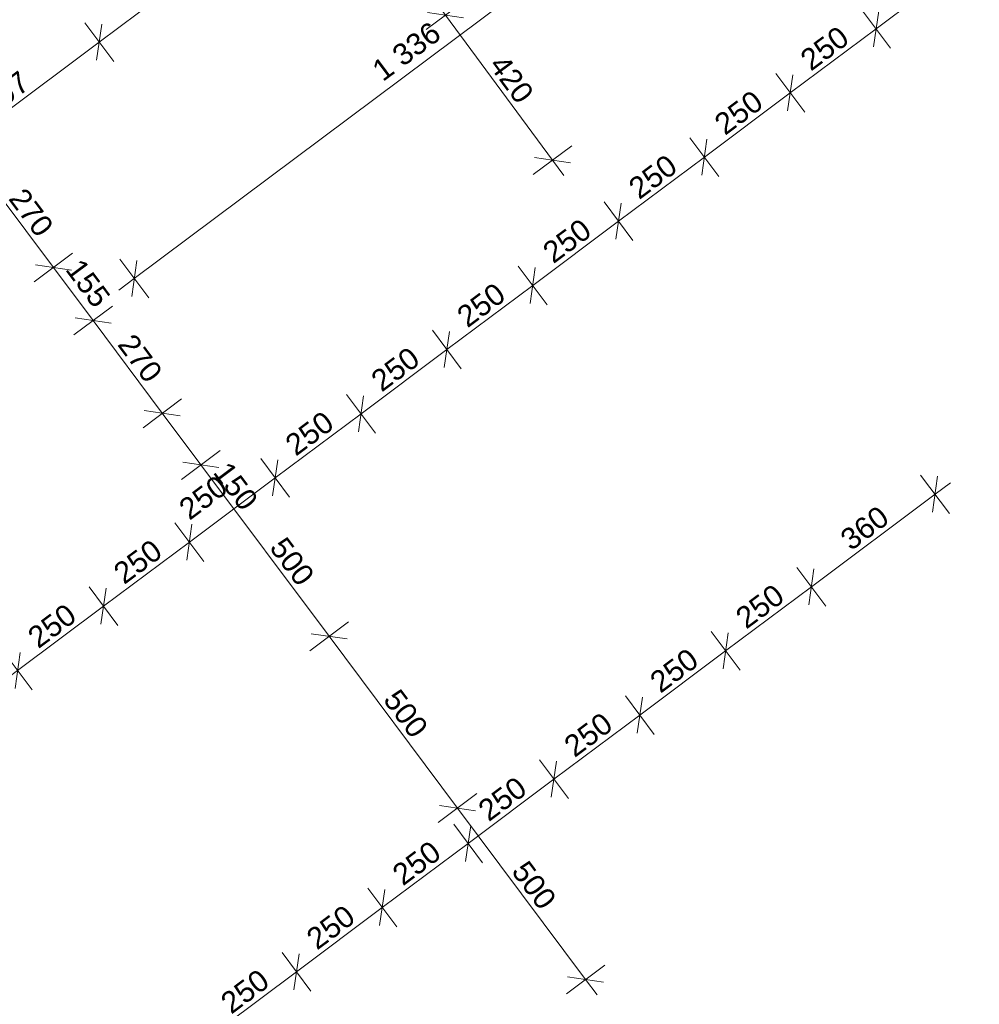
# Model space of a CAD drawing. Header units: metres. Extents: x -320 to 5572509, y -47 to 5960263.
# Tile 5 of 59: x -302 to -280, y -1 to 22. Entities that reach past the tile are written whole.
import ezdxf

# ---------------------------------------------------------------- set-up
doc = ezdxf.new("R2010")
doc.units = ezdxf.units.M
doc.header["$MEASUREMENT"] = 0
doc.layers.add('Nowe_403-Punkt_okreslonej_wysokosci', color=7, linetype='Continuous')
doc.styles.add('GENERATED_STYLE_3', font='arial.ttf')
doc.dimstyles.new('GENERATED_STYLE__1', dxfattribs={"dimtxt": 0.5, "dimasz": 0.57, "dimexe": 0.18, "dimexo": 0.0625, "dimgap": 0.09, "dimtad": 1, "dimdec": 0, "dimlfac": 100, "dimzin": 0, "dimdsep": 46, "dimtxsty": 'GENERATED_STYLE_3', "dimblk": 'ARROWHEAD_6', "dimblk1": 'ARROWHEAD_6', "dimblk2": 'ARROWHEAD_6', "dimcen": 0.09, "dimse1": 1, "dimse2": 1, "dimclrd": 7, "dimclre": 7, "dimclrt": 7, "dimadec": 1, "dimazin": 0, "dimtfac": 1, "dimtdec": 4, "dimtmove": 0, "dimatfit": 3, "dimfxl": 1, "dimtolj": 1, "dimtzin": 0, "dimarcsym": 0})
doc.dimstyles.new('GENERATED_STYLE__2', dxfattribs={"dimtxt": 0.5, "dimasz": 0.57, "dimexe": 0.18, "dimexo": 0.0625, "dimgap": 0.09, "dimtad": 1, "dimdec": 0, "dimlfac": 100, "dimzin": 0, "dimdsep": 46, "dimtxsty": 'GENERATED_STYLE_3', "dimblk": 'ARROWHEAD_6', "dimblk1": 'ARROWHEAD_6', "dimblk2": 'ARROWHEAD_6', "dimcen": 0.09, "dimse1": 1, "dimse2": 1, "dimclrd": 7, "dimclre": 7, "dimclrt": 7, "dimadec": 1, "dimazin": 0, "dimtfac": 1, "dimtdec": 4, "dimtmove": 2, "dimatfit": 3, "dimfxl": 1, "dimtolj": 1, "dimtzin": 0, "dimarcsym": 0})

# ---------------------------------------------------------------- blocks, each defined once
blk = doc.blocks.new('*D131')
at = {"layer": 'Nowe_403-Punkt_okreslonej_wysokosci', "color": 7, "lineweight": 5, "transparency": 16777216}
for p, q in [((-302.198, 6.762), (-302.319, 5.923)), ((-304.261, 4.846), (-302.259, 6.342)), ((-303.924, 4.396), (-304.598, 5.297)), ((-304.2, 5.266), (-304.321, 4.426)), ((-306.263, 3.349), (-304.261, 4.846))]:
    blk.add_line(p, q, dxfattribs=at)
at = {"layer": 'Nowe_403-Punkt_okreslonej_wysokosci', "color": 7, "lineweight": 5, "transparency": 16777216, "insert": (-303.776, 5.334), "char_height": 0.5, "attachment_point": 7, "rotation": 36.7752, "style": 'GENERATED_STYLE_3'}
blk.add_mtext('\\A1;{\\pql;\\fArial|b0|i0|c0|p38;250}', dxfattribs=at)
blk = doc.blocks.new('ARROWHEAD_6')
at = {"color": 0, "linetype": 'Continuous', "lineweight": 0}
for p, q in [((-0.5, -0.5), (0.5, 0.5)), ((0, 0), (-1, 0))]:
    blk.add_line(p, q, dxfattribs=at)
blk = doc.blocks.new('*D132')
at = {"layer": 'Nowe_403-Punkt_okreslonej_wysokosci', "color": 7, "lineweight": 5, "transparency": 16777216}
for p, q in [((-300.256, 7.839), (-298.253, 9.336)), ((-299.919, 7.389), (-300.593, 8.29)), ((-300.196, 8.259), (-300.317, 7.419)), ((-302.259, 6.342), (-300.256, 7.839)), ((-301.922, 5.892), (-302.595, 6.793)), ((-302.198, 6.762), (-302.319, 5.923)), ((-304.261, 4.846), (-302.259, 6.342))]:
    blk.add_line(p, q, dxfattribs=at)
at = {"layer": 'Nowe_403-Punkt_okreslonej_wysokosci', "color": 7, "lineweight": 5, "transparency": 16777216, "insert": (-301.773, 6.83), "char_height": 0.5, "attachment_point": 7, "rotation": 36.7752, "style": 'GENERATED_STYLE_3'}
blk.add_mtext('\\A1;{\\pql;\\fArial|b0|i0|c0|p38;250}', dxfattribs=at)
blk = doc.blocks.new('*D133')
at = {"layer": 'Nowe_403-Punkt_okreslonej_wysokosci', "color": 7, "lineweight": 5, "transparency": 16777216}
for p, q in [((-298.253, 9.336), (-296.251, 10.833)), ((-297.917, 8.886), (-298.59, 9.787)), ((-298.193, 9.756), (-298.314, 8.916)), ((-300.256, 7.839), (-298.253, 9.336)), ((-300.196, 8.259), (-300.317, 7.419))]:
    blk.add_line(p, q, dxfattribs=at)
at = {"layer": 'Nowe_403-Punkt_okreslonej_wysokosci', "color": 7, "lineweight": 5, "transparency": 16777216, "insert": (-299.771, 8.327), "char_height": 0.5, "attachment_point": 7, "rotation": 36.7752, "style": 'GENERATED_STYLE_3'}
blk.add_mtext('\\A1;{\\pql;\\fArial|b0|i0|c0|p38;250}', dxfattribs=at)
blk = doc.blocks.new('*D134')
at = {"layer": 'Nowe_403-Punkt_okreslonej_wysokosci', "color": 7, "lineweight": 5, "transparency": 16777216}
for p, q in [((-296.19, 11.253), (-296.312, 10.413)), ((-298.253, 9.336), (-296.251, 10.833)), ((-298.193, 9.756), (-298.314, 8.916))]:
    blk.add_line(p, q, dxfattribs=at)
at = {"layer": 'Nowe_403-Punkt_okreslonej_wysokosci', "color": 7, "lineweight": 5, "transparency": 16777216, "insert": (-298.246, 9.824), "char_height": 0.5, "attachment_point": 7, "rotation": 36.7752, "style": 'GENERATED_STYLE_3'}
blk.add_mtext('\\A1;{\\pql;\\fArial|b0|i0|c0|p38;250}', dxfattribs=at)
blk = doc.blocks.new('*D135')
at = {"layer": 'Nowe_403-Punkt_okreslonej_wysokosci', "color": 7, "lineweight": 5, "transparency": 16777216}
for p, q in [((-294.249, 12.329), (-292.246, 13.826)), ((-293.912, 11.879), (-294.585, 12.78)), ((-294.188, 12.749), (-294.309, 11.91)), ((-296.251, 10.833), (-294.249, 12.329)), ((-295.914, 10.382), (-296.588, 11.283)), ((-296.19, 11.253), (-296.312, 10.413)), ((-298.253, 9.336), (-296.251, 10.833))]:
    blk.add_line(p, q, dxfattribs=at)
at = {"layer": 'Nowe_403-Punkt_okreslonej_wysokosci', "color": 7, "lineweight": 5, "transparency": 16777216, "insert": (-295.766, 11.32), "char_height": 0.5, "attachment_point": 7, "rotation": 36.7752, "style": 'GENERATED_STYLE_3'}
blk.add_mtext('\\A1;{\\pql;\\fArial|b0|i0|c0|p38;250}', dxfattribs=at)
blk = doc.blocks.new('*D136')
at = {"layer": 'Nowe_403-Punkt_okreslonej_wysokosci', "color": 7, "lineweight": 5, "transparency": 16777216}
for p, q in [((-292.246, 13.826), (-290.244, 15.323)), ((-291.909, 13.375), (-292.583, 14.277)), ((-292.186, 14.246), (-292.307, 13.406)), ((-294.249, 12.329), (-292.246, 13.826)), ((-294.188, 12.749), (-294.309, 11.91))]:
    blk.add_line(p, q, dxfattribs=at)
at = {"layer": 'Nowe_403-Punkt_okreslonej_wysokosci', "color": 7, "lineweight": 5, "transparency": 16777216, "insert": (-293.763, 12.817), "char_height": 0.5, "attachment_point": 7, "rotation": 36.7752, "style": 'GENERATED_STYLE_3'}
blk.add_mtext('\\A1;{\\pql;\\fArial|b0|i0|c0|p38;250}', dxfattribs=at)
blk = doc.blocks.new('*D137')
at = {"layer": 'Nowe_403-Punkt_okreslonej_wysokosci', "color": 7, "lineweight": 5, "transparency": 16777216}
for p, q in [((-290.183, 15.743), (-290.304, 14.903)), ((-292.246, 13.826), (-290.244, 15.323)), ((-291.909, 13.375), (-292.583, 14.277)), ((-292.186, 14.246), (-292.307, 13.406)), ((-294.249, 12.329), (-292.246, 13.826))]:
    blk.add_line(p, q, dxfattribs=at)
at = {"layer": 'Nowe_403-Punkt_okreslonej_wysokosci', "color": 7, "lineweight": 5, "transparency": 16777216, "insert": (-291.761, 14.314), "char_height": 0.5, "attachment_point": 7, "rotation": 36.7752, "style": 'GENERATED_STYLE_3'}
blk.add_mtext('\\A1;{\\pql;\\fArial|b0|i0|c0|p38;250}', dxfattribs=at)
blk = doc.blocks.new('*D138')
at = {"layer": 'Nowe_403-Punkt_okreslonej_wysokosci', "color": 7, "lineweight": 5, "transparency": 16777216}
for p, q in [((-288.241, 16.82), (-286.238, 18.316)), ((-287.904, 16.369), (-288.578, 17.27)), ((-288.18, 17.24), (-288.302, 16.4)), ((-290.244, 15.323), (-288.241, 16.82)), ((-289.907, 14.872), (-290.58, 15.773)), ((-290.183, 15.743), (-290.304, 14.903)), ((-292.246, 13.826), (-290.244, 15.323))]:
    blk.add_line(p, q, dxfattribs=at)
at = {"layer": 'Nowe_403-Punkt_okreslonej_wysokosci', "color": 7, "lineweight": 5, "transparency": 16777216, "insert": (-289.758, 15.811), "char_height": 0.5, "attachment_point": 7, "rotation": 36.7752, "style": 'GENERATED_STYLE_3'}
blk.add_mtext('\\A1;{\\pql;\\fArial|b0|i0|c0|p38;250}', dxfattribs=at)
blk = doc.blocks.new('*D139')
at = {"layer": 'Nowe_403-Punkt_okreslonej_wysokosci', "color": 7, "lineweight": 5, "transparency": 16777216}
for p, q in [((-286.238, 18.316), (-284.235, 19.814)), ((-286.178, 18.736), (-286.299, 17.896)), ((-288.241, 16.82), (-286.238, 18.316)), ((-288.18, 17.24), (-288.302, 16.4))]:
    blk.add_line(p, q, dxfattribs=at)
at = {"layer": 'Nowe_403-Punkt_okreslonej_wysokosci', "color": 7, "lineweight": 5, "transparency": 16777216, "insert": (-287.755, 17.307), "char_height": 0.5, "attachment_point": 7, "rotation": 36.7752, "style": 'GENERATED_STYLE_3'}
blk.add_mtext('\\A1;{\\pql;\\fArial|b0|i0|c0|p38;250}', dxfattribs=at)
blk = doc.blocks.new('*D140')
at = {"layer": 'Nowe_403-Punkt_okreslonej_wysokosci', "color": 7, "lineweight": 5, "transparency": 16777216}
for p, q in [((-284.235, 19.814), (-282.232, 21.311)), ((-283.898, 19.363), (-284.572, 20.264)), ((-284.174, 20.234), (-284.296, 19.394)), ((-286.238, 18.316), (-284.235, 19.814)), ((-285.902, 17.866), (-286.575, 18.767)), ((-286.178, 18.736), (-286.299, 17.896)), ((-288.241, 16.82), (-286.238, 18.316))]:
    blk.add_line(p, q, dxfattribs=at)
at = {"layer": 'Nowe_403-Punkt_okreslonej_wysokosci', "color": 7, "lineweight": 5, "transparency": 16777216, "insert": (-285.753, 18.804), "char_height": 0.5, "attachment_point": 7, "rotation": 36.7752, "style": 'GENERATED_STYLE_3'}
blk.add_mtext('\\A1;{\\pql;\\fArial|b0|i0|c0|p38;250}', dxfattribs=at)
blk = doc.blocks.new('*D141')
at = {"layer": 'Nowe_403-Punkt_okreslonej_wysokosci', "color": 7, "lineweight": 5, "transparency": 16777216}
for p, q in [((-282.172, 21.731), (-282.293, 20.891)), ((-284.235, 19.814), (-282.232, 21.311)), ((-283.898, 19.363), (-284.572, 20.264)), ((-284.174, 20.234), (-284.296, 19.394))]:
    blk.add_line(p, q, dxfattribs=at)
at = {"layer": 'Nowe_403-Punkt_okreslonej_wysokosci', "color": 7, "lineweight": 5, "transparency": 16777216, "insert": (-283.749, 20.302), "char_height": 0.5, "attachment_point": 7, "rotation": 36.7752, "style": 'GENERATED_STYLE_3'}
blk.add_mtext('\\A1;{\\pql;\\fArial|b0|i0|c0|p38;250}', dxfattribs=at)
blk = doc.blocks.new('*D142')
at = {"layer": 'Nowe_403-Punkt_okreslonej_wysokosci', "color": 7, "lineweight": 5, "transparency": 16777216}
for p, q in [((-280.17, 23.227), (-280.291, 22.387)), ((-282.232, 21.311), (-280.23, 22.807)), ((-281.895, 20.86), (-282.569, 21.761)), ((-282.172, 21.731), (-282.293, 20.891)), ((-284.235, 19.814), (-282.232, 21.311))]:
    blk.add_line(p, q, dxfattribs=at)
at = {"layer": 'Nowe_403-Punkt_okreslonej_wysokosci', "color": 7, "lineweight": 5, "transparency": 16777216, "insert": (-281.747, 21.798), "char_height": 0.5, "attachment_point": 7, "rotation": 36.7752, "style": 'GENERATED_STYLE_3'}
blk.add_mtext('\\A1;{\\pql;\\fArial|b0|i0|c0|p38;250}', dxfattribs=at)
blk = doc.blocks.new('*D143')
at = {"layer": 'Nowe_403-Punkt_okreslonej_wysokosci', "color": 7, "lineweight": 5, "transparency": 16777216}
for p, q in [((-278.168, 24.723), (-278.289, 23.883)), ((-280.23, 22.807), (-278.228, 24.303)), ((-279.894, 22.356), (-280.567, 23.257)), ((-280.17, 23.227), (-280.291, 22.387)), ((-282.232, 21.311), (-280.23, 22.807))]:
    blk.add_line(p, q, dxfattribs=at)
at = {"layer": 'Nowe_403-Punkt_okreslonej_wysokosci', "color": 7, "lineweight": 5, "transparency": 16777216, "insert": (-279.745, 23.294), "char_height": 0.5, "attachment_point": 7, "rotation": 36.7752, "style": 'GENERATED_STYLE_3'}
blk.add_mtext('\\A1;{\\pql;\\fArial|b0|i0|c0|p38;250}', dxfattribs=at)
blk = doc.blocks.new('*D181')
at = {"layer": 'Nowe_403-Punkt_okreslonej_wysokosci', "color": 7, "lineweight": 5, "transparency": 16777216}
for p, q in [((-295.755, -0.688), (-293.753, 0.809)), ((-295.419, -1.138), (-296.092, -0.237)), ((-295.695, -0.268), (-295.816, -1.108)), ((-297.758, -2.185), (-295.755, -0.688)), ((-297.421, -2.635), (-298.095, -1.734)), ((-297.697, -1.765), (-297.818, -2.605)), ((-299.76, -3.682), (-297.758, -2.185))]:
    blk.add_line(p, q, dxfattribs=at)
at = {"layer": 'Nowe_403-Punkt_okreslonej_wysokosci', "color": 7, "lineweight": 5, "transparency": 16777216, "insert": (-297.272, -1.697), "char_height": 0.5, "attachment_point": 7, "rotation": 36.782, "style": 'GENERATED_STYLE_3'}
blk.add_mtext('\\A1;{\\pql;\\fArial|b0|i0|c0|p38;250}', dxfattribs=at)
blk = doc.blocks.new('*D182')
at = {"layer": 'Nowe_403-Punkt_okreslonej_wysokosci', "color": 7, "lineweight": 5, "transparency": 16777216}
for p, q in [((-293.692, 1.229), (-293.814, 0.389)), ((-295.755, -0.688), (-293.753, 0.809)), ((-295.695, -0.268), (-295.816, -1.108))]:
    blk.add_line(p, q, dxfattribs=at)
at = {"layer": 'Nowe_403-Punkt_okreslonej_wysokosci', "color": 7, "lineweight": 5, "transparency": 16777216, "insert": (-295.27, -0.2), "char_height": 0.5, "attachment_point": 7, "rotation": 36.782, "style": 'GENERATED_STYLE_3'}
blk.add_mtext('\\A1;{\\pql;\\fArial|b0|i0|c0|p38;250}', dxfattribs=at)
blk = doc.blocks.new('*D183')
at = {"layer": 'Nowe_403-Punkt_okreslonej_wysokosci', "color": 7, "lineweight": 5, "transparency": 16777216}
for p, q in [((-291.413, 1.856), (-292.087, 2.757)), ((-291.69, 2.726), (-291.811, 1.887)), ((-293.753, 0.809), (-291.75, 2.306)), ((-293.416, 0.359), (-294.09, 1.26)), ((-293.692, 1.229), (-293.814, 0.389)), ((-295.755, -0.688), (-293.753, 0.809))]:
    blk.add_line(p, q, dxfattribs=at)
at = {"layer": 'Nowe_403-Punkt_okreslonej_wysokosci', "color": 7, "lineweight": 5, "transparency": 16777216, "insert": (-293.267, 1.297), "char_height": 0.5, "attachment_point": 7, "rotation": 36.782, "style": 'GENERATED_STYLE_3'}
blk.add_mtext('\\A1;{\\pql;\\fArial|b0|i0|c0|p38;250}', dxfattribs=at)
blk = doc.blocks.new('*D184')
at = {"layer": 'Nowe_403-Punkt_okreslonej_wysokosci', "color": 7, "lineweight": 5, "transparency": 16777216}
for p, q in [((-289.748, 3.803), (-287.745, 5.301)), ((-289.411, 3.353), (-290.085, 4.254)), ((-289.688, 4.223), (-289.809, 3.383)), ((-291.75, 2.306), (-289.748, 3.803)), ((-291.413, 1.856), (-292.087, 2.757)), ((-291.69, 2.726), (-291.811, 1.887)), ((-293.753, 0.809), (-291.75, 2.306))]:
    blk.add_line(p, q, dxfattribs=at)
at = {"layer": 'Nowe_403-Punkt_okreslonej_wysokosci', "color": 7, "lineweight": 5, "transparency": 16777216, "insert": (-291.265, 2.794), "char_height": 0.5, "attachment_point": 7, "rotation": 36.782, "style": 'GENERATED_STYLE_3'}
blk.add_mtext('\\A1;{\\pql;\\fArial|b0|i0|c0|p38;250}', dxfattribs=at)
blk = doc.blocks.new('*D185')
at = {"layer": 'Nowe_403-Punkt_okreslonej_wysokosci', "color": 7, "lineweight": 5, "transparency": 16777216}
for p, q in [((-287.684, 5.721), (-287.805, 4.881)), ((-289.748, 3.803), (-287.745, 5.301)), ((-289.411, 3.353), (-290.085, 4.254)), ((-289.688, 4.223), (-289.809, 3.383))]:
    blk.add_line(p, q, dxfattribs=at)
at = {"layer": 'Nowe_403-Punkt_okreslonej_wysokosci', "color": 7, "lineweight": 5, "transparency": 16777216, "insert": (-289.262, 4.291), "char_height": 0.5, "attachment_point": 7, "rotation": 36.782, "style": 'GENERATED_STYLE_3'}
blk.add_mtext('\\A1;{\\pql;\\fArial|b0|i0|c0|p38;250}', dxfattribs=at)
blk = doc.blocks.new('*D186')
at = {"layer": 'Nowe_403-Punkt_okreslonej_wysokosci', "color": 7, "lineweight": 5, "transparency": 16777216}
for p, q in [((-285.743, 6.798), (-283.742, 8.294)), ((-285.406, 6.347), (-286.08, 7.248)), ((-285.682, 7.218), (-285.803, 6.378)), ((-287.745, 5.301), (-285.743, 6.798)), ((-287.408, 4.851), (-288.081, 5.752)), ((-287.684, 5.721), (-287.805, 4.881)), ((-289.748, 3.803), (-287.745, 5.301))]:
    blk.add_line(p, q, dxfattribs=at)
at = {"layer": 'Nowe_403-Punkt_okreslonej_wysokosci', "color": 7, "lineweight": 5, "transparency": 16777216, "insert": (-287.259, 5.789), "char_height": 0.5, "attachment_point": 7, "rotation": 36.782, "style": 'GENERATED_STYLE_3'}
blk.add_mtext('\\A1;{\\pql;\\fArial|b0|i0|c0|p38;250}', dxfattribs=at)
blk = doc.blocks.new('*D187')
at = {"layer": 'Nowe_403-Punkt_okreslonej_wysokosci', "color": 7, "lineweight": 5, "transparency": 16777216}
for p, q in [((-283.681, 8.714), (-283.802, 7.874)), ((-285.743, 6.798), (-283.742, 8.294)), ((-285.682, 7.218), (-285.803, 6.378))]:
    blk.add_line(p, q, dxfattribs=at)
at = {"layer": 'Nowe_403-Punkt_okreslonej_wysokosci', "color": 7, "lineweight": 5, "transparency": 16777216, "insert": (-285.258, 7.285), "char_height": 0.5, "attachment_point": 7, "rotation": 36.782, "style": 'GENERATED_STYLE_3'}
blk.add_mtext('\\A1;{\\pql;\\fArial|b0|i0|c0|p38;250}', dxfattribs=at)
blk = doc.blocks.new('*D188')
at = {"layer": 'Nowe_403-Punkt_okreslonej_wysokosci', "color": 7, "lineweight": 5, "transparency": 16777216}
for p, q in [((-280.519, 10), (-281.193, 10.901)), ((-280.917, 10.031), (-280.796, 10.871)), ((-280.856, 10.451), (-280.496, 10.72)), ((-283.742, 8.294), (-280.856, 10.451)), ((-283.405, 7.843), (-284.078, 8.744)), ((-283.681, 8.714), (-283.802, 7.874)), ((-285.743, 6.798), (-283.742, 8.294))]:
    blk.add_line(p, q, dxfattribs=at)
at = {"layer": 'Nowe_403-Punkt_okreslonej_wysokosci', "color": 7, "lineweight": 5, "transparency": 16777216, "insert": (-282.815, 9.112), "char_height": 0.5, "attachment_point": 7, "rotation": 36.782, "style": 'GENERATED_STYLE_3'}
blk.add_mtext('\\A1;{\\pql;\\fArial|b0|i0|c0|p38;360}', dxfattribs=at)
blk = doc.blocks.new('*D388')
at = {"layer": 'Nowe_403-Punkt_okreslonej_wysokosci', "color": 7, "lineweight": 5, "transparency": 16777216}
for p, q in [((-277.761, -1.946), (-272.946, -0.601)), ((-277.553, -1.576), (-277.97, -2.316)), ((-277.61, -2.488), (-277.913, -1.404)), ((-279.067, -2.895), (-279.37, -1.811)), ((-279.01, -1.983), (-279.427, -2.722)), ((-279.219, -2.353), (-277.761, -1.946)), ((-279.652, -2.474), (-279.219, -2.353))]:
    blk.add_line(p, q, dxfattribs=at)
at = {"layer": 'Nowe_403-Punkt_okreslonej_wysokosci', "color": 7, "lineweight": 5, "transparency": 16777216, "insert": (-280.631, -2.643), "char_height": 0.5, "attachment_point": 7, "rotation": 15.6005, "style": 'GENERATED_STYLE_3'}
blk.add_mtext('\\A1;{\\pql;\\fArial|b0|i0|c0|p38;151}', dxfattribs=at)
blk = doc.blocks.new('*D389')
at = {"layer": 'Nowe_403-Punkt_okreslonej_wysokosci', "color": 7, "lineweight": 5, "transparency": 16777216}
for p, q in [((-272.737, -0.232), (-273.154, -0.971)), ((-277.761, -1.946), (-272.946, -0.601)), ((-277.553, -1.576), (-277.97, -2.316))]:
    blk.add_line(p, q, dxfattribs=at)
at = {"layer": 'Nowe_403-Punkt_okreslonej_wysokosci', "color": 7, "lineweight": 5, "transparency": 16777216, "insert": (-275.929, -1.33), "char_height": 0.5, "attachment_point": 7, "rotation": 15.6005, "style": 'GENERATED_STYLE_3'}
blk.add_mtext('\\A1;{\\pql;\\fArial|b0|i0|c0|p38;500}', dxfattribs=at)
blk = doc.blocks.new('*D390')
at = {"layer": 'Nowe_403-Punkt_okreslonej_wysokosci', "color": 7, "lineweight": 5, "transparency": 16777216}
for p, q in [((-267.957, 0.208), (-268.26, 1.291)), ((-268.317, 0.38), (-267.9, 1.119)), ((-272.946, -0.601), (-268.109, 0.749)), ((-268.109, 0.749), (-267.675, 0.87)), ((-272.794, -1.143), (-273.097, -0.059)), ((-272.737, -0.232), (-273.154, -0.971)), ((-277.761, -1.946), (-272.946, -0.601))]:
    blk.add_line(p, q, dxfattribs=at)
at = {"layer": 'Nowe_403-Punkt_okreslonej_wysokosci', "color": 7, "lineweight": 5, "transparency": 16777216, "insert": (-271.102, 0.017), "char_height": 0.5, "attachment_point": 7, "rotation": 15.6005, "style": 'GENERATED_STYLE_3'}
blk.add_mtext('\\A1;{\\pql;\\fArial|b0|i0|c0|p38;500}', dxfattribs=at)
blk = doc.blocks.new('*D396')
at = {"layer": 'Nowe_403-Punkt_okreslonej_wysokosci', "color": 7, "lineweight": 5, "transparency": 16777216}
for p, q in [((-303.962, 19.135), (-303.043, 17.905)), ((-303.494, 17.569), (-302.593, 18.242)), ((-302.623, 17.845), (-303.463, 17.966)), ((-303.043, 17.905), (-301.426, 15.743)), ((-301.877, 15.406), (-300.976, 16.079)), ((-301.006, 15.682), (-301.846, 15.803)), ((-301.426, 15.743), (-300.501, 14.505))]:
    blk.add_line(p, q, dxfattribs=at)
at = {"layer": 'Nowe_403-Punkt_okreslonej_wysokosci', "color": 7, "lineweight": 5, "transparency": 16777216, "insert": (-302.495, 17.34), "char_height": 0.5, "attachment_point": 7, "rotation": 306.7827, "style": 'GENERATED_STYLE_3'}
blk.add_mtext('\\A1;{\\pql;\\fArial|b0|i0|c0|p38;270}', dxfattribs=at)
blk = doc.blocks.new('*D397')
at = {"layer": 'Nowe_403-Punkt_okreslonej_wysokosci', "color": 7, "lineweight": 5, "transparency": 16777216}
for p, q in [((-301.006, 15.682), (-301.846, 15.803)), ((-301.426, 15.743), (-300.501, 14.505)), ((-300.081, 14.444), (-300.921, 14.566))]:
    blk.add_line(p, q, dxfattribs=at)
at = {"layer": 'Nowe_403-Punkt_okreslonej_wysokosci', "color": 7, "lineweight": 5, "transparency": 16777216, "insert": (-301.169, 15.691), "char_height": 0.5, "attachment_point": 7, "rotation": 306.7827, "style": 'GENERATED_STYLE_3'}
blk.add_mtext('\\A1;{\\pql;\\fArial|b0|i0|c0|p38;155}', dxfattribs=at)
blk = doc.blocks.new('*D398')
at = {"layer": 'Nowe_403-Punkt_okreslonej_wysokosci', "color": 7, "lineweight": 5, "transparency": 16777216}
for p, q in [((-301.426, 15.743), (-300.501, 14.505)), ((-300.951, 14.168), (-300.05, 14.842)), ((-300.081, 14.444), (-300.921, 14.566)), ((-300.501, 14.505), (-298.884, 12.342)), ((-298.464, 12.282), (-299.304, 12.403))]:
    blk.add_line(p, q, dxfattribs=at)
at = {"layer": 'Nowe_403-Punkt_okreslonej_wysokosci', "color": 7, "lineweight": 5, "transparency": 16777216, "insert": (-299.953, 13.939), "char_height": 0.5, "attachment_point": 7, "rotation": 306.7827, "style": 'GENERATED_STYLE_3'}
blk.add_mtext('\\A1;{\\pql;\\fArial|b0|i0|c0|p38;270}', dxfattribs=at)
blk = doc.blocks.new('*D399')
at = {"layer": 'Nowe_403-Punkt_okreslonej_wysokosci', "color": 7, "lineweight": 5, "transparency": 16777216}
for p, q in [((-300.501, 14.505), (-298.884, 12.342)), ((-299.334, 12.005), (-298.433, 12.679)), ((-298.464, 12.282), (-299.304, 12.403)), ((-298.884, 12.342), (-297.983, 11.137)), ((-297.563, 11.077), (-298.403, 11.198))]:
    blk.add_line(p, q, dxfattribs=at)
blk = doc.blocks.new('*D400')
at = {"layer": 'Nowe_403-Punkt_okreslonej_wysokosci', "color": 7, "lineweight": 5, "transparency": 16777216}
for p, q in [((-298.884, 12.342), (-297.983, 11.137)), ((-298.434, 10.8), (-297.532, 11.474)), ((-297.563, 11.077), (-298.403, 11.198)), ((-297.983, 11.137), (-294.994, 7.139)), ((-295.445, 6.803), (-294.544, 7.476)), ((-294.574, 7.079), (-295.414, 7.2)), ((-294.994, 7.139), (-291.997, 3.131))]:
    blk.add_line(p, q, dxfattribs=at)
at = {"layer": 'Nowe_403-Punkt_okreslonej_wysokosci', "color": 7, "lineweight": 5, "transparency": 16777216, "char_height": 0.5, "attachment_point": 7, "rotation": 306.7827, "style": 'GENERATED_STYLE_3'}
for s, insert in [('\\A1;{\\pql;\\fArial|b0|i0|c0|p38;150}', (-297.723, 10.957)), ('\\A1;{\\pql;\\fArial|b0|i0|c0|p38;500}', (-296.408, 9.198))]:
    blk.add_mtext(s, dxfattribs=dict(at, insert=insert))
blk = doc.blocks.new('*D401')
at = {"layer": 'Nowe_403-Punkt_okreslonej_wysokosci', "color": 7, "lineweight": 5, "transparency": 16777216}
for p, q in [((-294.574, 7.079), (-295.414, 7.2)), ((-294.994, 7.139), (-291.997, 3.131)), ((-292.448, 2.794), (-291.547, 3.468)), ((-291.577, 3.07), (-292.417, 3.192)), ((-291.997, 3.131), (-289.008, -0.868))]:
    blk.add_line(p, q, dxfattribs=at)
at = {"layer": 'Nowe_403-Punkt_okreslonej_wysokosci', "color": 7, "lineweight": 5, "transparency": 16777216, "insert": (-293.756, 5.651), "char_height": 0.5, "attachment_point": 7, "rotation": 306.7827, "style": 'GENERATED_STYLE_3'}
blk.add_mtext('\\A1;{\\pql;\\fArial|b0|i0|c0|p38;500}', dxfattribs=at)
blk = doc.blocks.new('*D402')
at = {"layer": 'Nowe_403-Punkt_okreslonej_wysokosci', "color": 7, "lineweight": 5, "transparency": 16777216}
for p, q in [((-291.577, 3.07), (-292.417, 3.192)), ((-291.997, 3.131), (-289.008, -0.868)), ((-289.458, -1.205), (-288.557, -0.531)), ((-289.428, -0.807), (-288.588, -0.928)), ((-289.008, -0.868), (-288.738, -1.228))]:
    blk.add_line(p, q, dxfattribs=at)
at = {"layer": 'Nowe_403-Punkt_okreslonej_wysokosci', "color": 7, "lineweight": 5, "transparency": 16777216, "insert": (-290.763, 1.647), "char_height": 0.5, "attachment_point": 7, "rotation": 306.7827, "style": 'GENERATED_STYLE_3'}
blk.add_mtext('\\A1;{\\pql;\\fArial|b0|i0|c0|p38;500}', dxfattribs=at)
blk = doc.blocks.new('*D404')
at = {"layer": 'Nowe_403-Punkt_okreslonej_wysokosci', "color": 7, "lineweight": 5, "transparency": 16777216}
for p, q in [((-288.499, 23.034), (-289.173, 23.935)), ((-288.775, 23.904), (-288.897, 23.065)), ((-299.537, 15.486), (-288.836, 23.485)), ((-299.201, 15.036), (-299.874, 15.937)), ((-299.477, 15.906), (-299.598, 15.066)), ((-299.898, 15.217), (-299.537, 15.486))]:
    blk.add_line(p, q, dxfattribs=at)
at = {"layer": 'Nowe_403-Punkt_okreslonej_wysokosci', "color": 7, "lineweight": 5, "transparency": 16777216, "insert": (-293.737, 20.057), "char_height": 0.5, "attachment_point": 7, "rotation": 36.7752, "style": 'GENERATED_STYLE_3'}
blk.add_mtext('\\A1;{\\pql;\\fArial|b0|i0|c0|p38;1\xa0336}', dxfattribs=at)
blk = doc.blocks.new('*D410')
at = {"layer": 'Nowe_403-Punkt_okreslonej_wysokosci', "color": 7, "lineweight": 5, "transparency": 16777216}
for p, q in [((-300.356, 21.001), (-294.104, 25.671)), ((-300.019, 20.55), (-300.692, 21.452)), ((-300.295, 21.421), (-300.416, 20.581)), ((-304.336, 18.028), (-300.356, 21.001)), ((-303.999, 17.577), (-304.672, 18.479)), ((-304.275, 18.448), (-304.397, 17.608)), ((-304.696, 17.759), (-304.336, 18.028))]:
    blk.add_line(p, q, dxfattribs=at)
at = {"layer": 'Nowe_403-Punkt_okreslonej_wysokosci', "color": 7, "lineweight": 5, "transparency": 16777216, "insert": (-302.861, 19.254), "char_height": 0.5, "attachment_point": 7, "rotation": 36.7582, "style": 'GENERATED_STYLE_3'}
blk.add_mtext('\\A1;{\\pql;\\fArial|b0|i0|c0|p38;497}', dxfattribs=at)
blk = doc.blocks.new('*D411')
at = {"layer": 'Nowe_403-Punkt_okreslonej_wysokosci', "color": 7, "lineweight": 5, "transparency": 16777216}
for p, q in [((-294.043, 26.091), (-294.165, 25.251)), ((-300.356, 21.001), (-294.104, 25.671)), ((-300.019, 20.55), (-300.692, 21.452)), ((-300.295, 21.421), (-300.416, 20.581)), ((-304.336, 18.028), (-300.356, 21.001))]:
    blk.add_line(p, q, dxfattribs=at)
at = {"layer": 'Nowe_403-Punkt_okreslonej_wysokosci', "color": 7, "lineweight": 5, "transparency": 16777216, "insert": (-297.745, 23.075), "char_height": 0.5, "attachment_point": 7, "rotation": 36.7582, "style": 'GENERATED_STYLE_3'}
blk.add_mtext('\\A1;{\\pql;\\fArial|b0|i0|c0|p38;780}', dxfattribs=at)
blk = doc.blocks.new('*D412')
at = {"layer": 'Nowe_403-Punkt_okreslonej_wysokosci', "color": 7, "lineweight": 5, "transparency": 16777216}
for p, q in [((-285.247, 32.661), (-285.369, 31.821)), ((-294.104, 25.671), (-285.308, 32.241)), ((-293.767, 25.22), (-294.44, 26.121)), ((-294.043, 26.091), (-294.165, 25.251)), ((-300.356, 21.001), (-294.104, 25.671))]:
    blk.add_line(p, q, dxfattribs=at)
at = {"layer": 'Nowe_403-Punkt_okreslonej_wysokosci', "color": 7, "lineweight": 5, "transparency": 16777216, "insert": (-290.451, 28.524), "char_height": 0.5, "attachment_point": 7, "rotation": 36.7582, "style": 'GENERATED_STYLE_3'}
blk.add_mtext('\\A1;{\\pql;\\fArial|b0|i0|c0|p38;1\xa0098}', dxfattribs=at)
blk = doc.blocks.new('*D422')
at = {"layer": 'Nowe_403-Punkt_okreslonej_wysokosci', "color": 7, "lineweight": 5, "transparency": 16777216}
for p, q in [((-300.179, 31.388), (-299.273, 32.056)), ((-299.993, 32.084), (-299.726, 31.722)), ((-299.306, 31.658), (-300.145, 31.785)), ((-299.726, 31.722), (-297.263, 28.385)), ((-297.716, 28.051), (-296.811, 28.719)), ((-296.844, 28.321), (-297.683, 28.448)), ((-297.263, 28.385), (-294.769, 25.005))]:
    blk.add_line(p, q, dxfattribs=at)
at = {"layer": 'Nowe_403-Punkt_okreslonej_wysokosci', "color": 7, "lineweight": 5, "transparency": 16777216, "insert": (-298.752, 30.57), "char_height": 0.5, "attachment_point": 7, "rotation": 306.4256, "style": 'GENERATED_STYLE_3'}
blk.add_mtext('\\A1;{\\pql;\\fArial|b0|i0|c0|p38;415}', dxfattribs=at)
blk = doc.blocks.new('*D423')
at = {"layer": 'Nowe_403-Punkt_okreslonej_wysokosci', "color": 7, "lineweight": 5, "transparency": 16777216}
for p, q in [((-296.844, 28.321), (-297.683, 28.448)), ((-297.263, 28.385), (-294.769, 25.005)), ((-295.222, 24.671), (-294.317, 25.339)), ((-294.35, 24.942), (-295.189, 25.068)), ((-294.769, 25.005), (-292.276, 21.626))]:
    blk.add_line(p, q, dxfattribs=at)
at = {"layer": 'Nowe_403-Punkt_okreslonej_wysokosci', "color": 7, "lineweight": 5, "transparency": 16777216, "insert": (-296.274, 27.212), "char_height": 0.5, "attachment_point": 7, "rotation": 306.4256, "style": 'GENERATED_STYLE_3'}
blk.add_mtext('\\A1;{\\pql;\\fArial|b0|i0|c0|p38;420}', dxfattribs=at)
blk = doc.blocks.new('*D424')
at = {"layer": 'Nowe_403-Punkt_okreslonej_wysokosci', "color": 7, "lineweight": 5, "transparency": 16777216}
for p, q in [((-295.222, 24.671), (-294.317, 25.339)), ((-294.35, 24.942), (-295.189, 25.068)), ((-294.769, 25.005), (-292.276, 21.626)), ((-292.729, 21.292), (-291.823, 21.96)), ((-291.856, 21.563), (-292.695, 21.689)), ((-292.276, 21.626), (-289.782, 18.247))]:
    blk.add_line(p, q, dxfattribs=at)
at = {"layer": 'Nowe_403-Punkt_okreslonej_wysokosci', "color": 7, "lineweight": 5, "transparency": 16777216, "insert": (-293.78, 23.833), "char_height": 0.5, "attachment_point": 7, "rotation": 306.4256, "style": 'GENERATED_STYLE_3'}
blk.add_mtext('\\A1;{\\pql;\\fArial|b0|i0|c0|p38;420}', dxfattribs=at)
blk = doc.blocks.new('*D425')
at = {"layer": 'Nowe_403-Punkt_okreslonej_wysokosci', "color": 7, "lineweight": 5, "transparency": 16777216}
for p, q in [((-292.729, 21.292), (-291.823, 21.96)), ((-291.856, 21.563), (-292.695, 21.689)), ((-292.276, 21.626), (-289.782, 18.247)), ((-290.235, 17.913), (-289.329, 18.581)), ((-290.202, 18.31), (-289.363, 18.184)), ((-289.782, 18.247), (-289.515, 17.885))]:
    blk.add_line(p, q, dxfattribs=at)
at = {"layer": 'Nowe_403-Punkt_okreslonej_wysokosci', "color": 7, "lineweight": 5, "transparency": 16777216, "insert": (-291.286, 20.454), "char_height": 0.5, "attachment_point": 7, "rotation": 306.4256, "style": 'GENERATED_STYLE_3'}
blk.add_mtext('\\A1;{\\pql;\\fArial|b0|i0|c0|p38;420}', dxfattribs=at)
blk = doc.blocks.new('Wymiary_1', base_point=(5572123.141, 5960128.441))
at = {"layer": 'Nowe_403-Punkt_okreslonej_wysokosci', "color": 7, "lineweight": 5}
for base, p1, p2, dimstyle, picture, middle in [((-278.228, 24.303), (-279.162, 21.377), (-277.533, 23.373), 'GENERATED_STYLE__1', '*D143', (-279.437, 23.837)), ((-280.23, 22.807), (-280.548, 19.058), (-279.162, 21.377), 'GENERATED_STYLE__1', '*D142', (-281.439, 22.341)), ((-282.232, 21.311), (-282.881, 18.001), (-280.548, 19.058), 'GENERATED_STYLE__1', '*D141', (-283.441, 20.844)), ((-284.235, 19.814), (-285.662, 17.545), (-282.881, 18.001), 'GENERATED_STYLE__1', '*D140', (-285.444, 19.347)), ((-286.238, 18.316), (-287.654, 16.034), (-285.662, 17.545), 'GENERATED_STYLE__1', '*D139', (-287.447, 17.85)), ((-288.241, 16.82), (-289.877, 14.832), (-287.654, 16.034), 'GENERATED_STYLE__1', '*D138', (-289.45, 16.353)), ((-290.244, 15.323), (-291.965, 13.449), (-289.877, 14.832), 'GENERATED_STYLE__1', '*D137', (-291.452, 14.856)), ((-292.246, 13.826), (-293.829, 11.768), (-291.965, 13.449), 'GENERATED_STYLE__1', '*D136', (-293.455, 13.36)), ((-294.249, 12.329), (-295.909, 10.375), (-293.829, 11.768), 'GENERATED_STYLE__1', '*D135', (-295.457, 11.863)), ((-296.251, 10.833), (-297.829, 8.768), (-295.909, 10.375), 'GENERATED_STYLE__2', '*D134', (-297.938, 10.366)), ((-298.253, 9.336), (-300.06, 7.577), (-297.829, 8.768), 'GENERATED_STYLE__1', '*D133', (-299.462, 8.87)), ((-300.256, 7.839), (-302.077, 6.099), (-300.06, 7.577), 'GENERATED_STYLE__1', '*D132', (-301.465, 7.373)), ((-302.259, 6.342), (-303.717, 4.119), (-302.077, 6.099), 'GENERATED_STYLE__1', '*D131', (-303.467, 5.876))]:
    dim = blk.add_linear_dim(base=base, p1=p1, p2=p2, angle=36.7752, dimstyle=dimstyle, dxfattribs=at)
    dim.commit()
    dim.dimension.update_dxf_attribs({"geometry": picture, "text_midpoint": middle, "dimtype": 160, "text_rotation": 36.7752})
blk = doc.blocks.new('Wymiary_4', base_point=(5572128.844, 5960120.81))
at = {"layer": 'Nowe_403-Punkt_okreslonej_wysokosci', "color": 7, "lineweight": 5}
for base, p1, p2, picture, middle in [((-280.856, 10.451), (-283.585, 8.084), (-280.983, 10.621), '*D188', (-282.506, 9.654)), ((-283.742, 8.294), (-285.026, 5.839), (-283.585, 8.084), '*D187', (-284.95, 7.828)), ((-285.743, 6.798), (-286.633, 3.814), (-285.026, 5.839), '*D186', (-286.951, 6.331)), ((-287.745, 5.301), (-289.974, 4.106), (-286.633, 3.814), '*D185', (-288.954, 4.834)), ((-289.748, 3.803), (-291.569, 2.064), (-289.974, 4.106), '*D184', (-290.957, 3.337)), ((-291.75, 2.306), (-294.186, 1.388), (-291.569, 2.064), '*D183', (-292.959, 1.84)), ((-293.753, 0.809), (-296.243, -0.036), (-294.186, 1.388), '*D182', (-294.962, 0.342)), ((-295.755, -0.688), (-298.246, -1.532), (-296.243, -0.036), '*D181', (-296.964, -1.154))]:
    dim = blk.add_linear_dim(base=base, p1=p1, p2=p2, angle=36.782, dimstyle='GENERATED_STYLE__1', dxfattribs=at)
    dim.commit()
    dim.dimension.update_dxf_attribs({"geometry": picture, "text_midpoint": middle, "dimtype": 160, "text_rotation": 36.782})
blk = doc.blocks.new('Wymiary_6', base_point=(5572155.389, 5960126.628))
at = {"layer": 'Nowe_403-Punkt_okreslonej_wysokosci', "color": 7, "lineweight": 5}
dim = blk.add_linear_dim(base=(-268.109, 0.749), p1=(-273.333, 0.785), p2=(-268.105, 0.738), angle=15.6005, text='500', dimstyle='GENERATED_STYLE__1', dxfattribs=at)
dim.commit()
dim.dimension.update_dxf_attribs({"geometry": '*D390', "text_midpoint": (-270.619, 0.412), "dimtype": 160, "text_rotation": 15.6005})
for base, p1, p2, picture, middle in [((-272.946, -0.601), (-278.153, -0.544), (-273.333, 0.785), '*D389', (-275.445, -0.936)), ((-277.761, -1.946), (-278.856, -3.652), (-278.153, -0.544), '*D388', (-280.147, -2.249))]:
    dim = blk.add_linear_dim(base=base, p1=p1, p2=p2, angle=15.6005, dimstyle='GENERATED_STYLE__1', dxfattribs=at)
    dim.commit()
    dim.dimension.update_dxf_attribs({"geometry": picture, "text_midpoint": middle, "dimtype": 160, "text_rotation": 15.6005})
blk = doc.blocks.new('Wymiary_7', base_point=(5572118.908, 5960163.814))
at = {"layer": 'Nowe_403-Punkt_okreslonej_wysokosci', "color": 7, "lineweight": 5}
for base, p1, p2, dimstyle, picture, middle in [((-301.426, 15.743), (-301.431, 19.11), (-299.683, 17.046), 'GENERATED_STYLE__1', '*D396', (-301.953, 17.031)), ((-300.501, 14.505), (-299.683, 17.046), (-298.758, 15.808), 'GENERATED_STYLE__2', '*D397', (-300.626, 15.383)), ((-298.884, 12.342), (-298.758, 15.808), (-299.546, 11.847), 'GENERATED_STYLE__1', '*D398', (-299.41, 13.631)), ((-297.983, 11.137), (-299.546, 11.847), (-298.554, 10.71), 'GENERATED_STYLE__1', '*D399', (-297.181, 10.649)), ((-291.997, 3.131), (-296.03, 6.365), (-292.36, 2.86), 'GENERATED_STYLE__1', '*D401', (-293.214, 5.343))]:
    dim = blk.add_linear_dim(base=base, p1=p1, p2=p2, angle=306.7827, dimstyle=dimstyle, dxfattribs=at)
    dim.commit()
    dim.dimension.update_dxf_attribs({"geometry": picture, "text_midpoint": middle, "dimtype": 160, "text_rotation": 306.7827})
for base, p1, p2, picture, middle in [((-294.994, 7.139), (-298.554, 10.71), (-296.03, 6.365), '*D400', (-295.866, 8.89)), ((-289.008, -0.868), (-292.36, 2.86), (-289.242, -1.043), '*D402', (-290.221, 1.339))]:
    dim = blk.add_linear_dim(base=base, p1=p1, p2=p2, angle=306.7827, text='500', dimstyle='GENERATED_STYLE__1', dxfattribs=at)
    dim.commit()
    dim.dimension.update_dxf_attribs({"geometry": picture, "text_midpoint": middle, "dimtype": 160, "text_rotation": 306.7827})
blk = doc.blocks.new('Wymiary_8', base_point=(5572135.07, 5960144.467))
at = {"layer": 'Nowe_403-Punkt_okreslonej_wysokosci', "color": 7, "lineweight": 5}
dim = blk.add_linear_dim(base=(-288.836, 23.485), p1=(-299.875, 15.938), p2=(-289.184, 23.95), angle=36.7752, dimstyle='GENERATED_STYLE__2', dxfattribs=at)
dim.commit()
dim.dimension.update_dxf_attribs({"geometry": '*D404', "text_midpoint": (-293.199, 20.772), "dimtype": 160, "text_rotation": 36.7752})
blk = doc.blocks.new('Wymiary_10', base_point=(5572130.272, 5960147.008))
at = {"layer": 'Nowe_403-Punkt_okreslonej_wysokosci', "color": 7, "lineweight": 5}
for base, p1, p2, picture, middle in [((-285.308, 32.241), (-294.02, 25.558), (-287.323, 34.939), '*D412', (-289.912, 29.239)), ((-294.104, 25.671), (-302.373, 23.702), (-294.02, 25.558), '*D411', (-297.437, 23.618)), ((-300.356, 21.001), (-306.79, 21.314), (-302.373, 23.702), '*D410', (-302.553, 19.797))]:
    dim = blk.add_linear_dim(base=base, p1=p1, p2=p2, angle=36.7582, dimstyle='GENERATED_STYLE__1', dxfattribs=at)
    dim.commit()
    dim.dimension.update_dxf_attribs({"geometry": picture, "text_midpoint": middle, "dimtype": 160, "text_rotation": 36.7582})
blk = doc.blocks.new('Wymiary_13', base_point=(5572134.881, 5960160.702))
at = {"layer": 'Nowe_403-Punkt_okreslonej_wysokosci', "color": 7, "lineweight": 5}
for base, p1, p2, picture, middle in [((-297.263, 28.385), (-297.777, 33.16), (-296.534, 28.923), '*D422', (-298.211, 30.259)), ((-294.769, 25.005), (-296.534, 28.923), (-294.02, 25.558), '*D423', (-295.733, 26.901)), ((-292.276, 21.626), (-294.02, 25.558), (-291.339, 22.318), '*D424', (-293.24, 23.521)), ((-289.782, 18.247), (-291.339, 22.318), (-288.824, 18.954), '*D425', (-290.746, 20.142))]:
    dim = blk.add_linear_dim(base=base, p1=p1, p2=p2, angle=306.4256, dimstyle='GENERATED_STYLE__1', dxfattribs=at)
    dim.commit()
    dim.dimension.update_dxf_attribs({"geometry": picture, "text_midpoint": middle, "dimtype": 160, "text_rotation": 306.4256})

msp = doc.modelspace()

# ---------------------------------------------------------------- block references
at = {"layer": 'Nowe_403-Punkt_okreslonej_wysokosci', "color": 7, "lineweight": 5}
for name, p in [('Wymiary_10', (5572130.272, 5960147.008)), ('Wymiary_7', (5572118.908, 5960163.814)), ('Wymiary_13', (5572134.881, 5960160.702)), ('Wymiary_8', (5572135.07, 5960144.467)), ('Wymiary_1', (5572123.141, 5960128.441)), ('Wymiary_4', (5572128.844, 5960120.81)), ('Wymiary_6', (5572155.389, 5960126.628))]:
    msp.add_blockref(name, p, dxfattribs=at)

doc.saveas('drawing.dxf')
